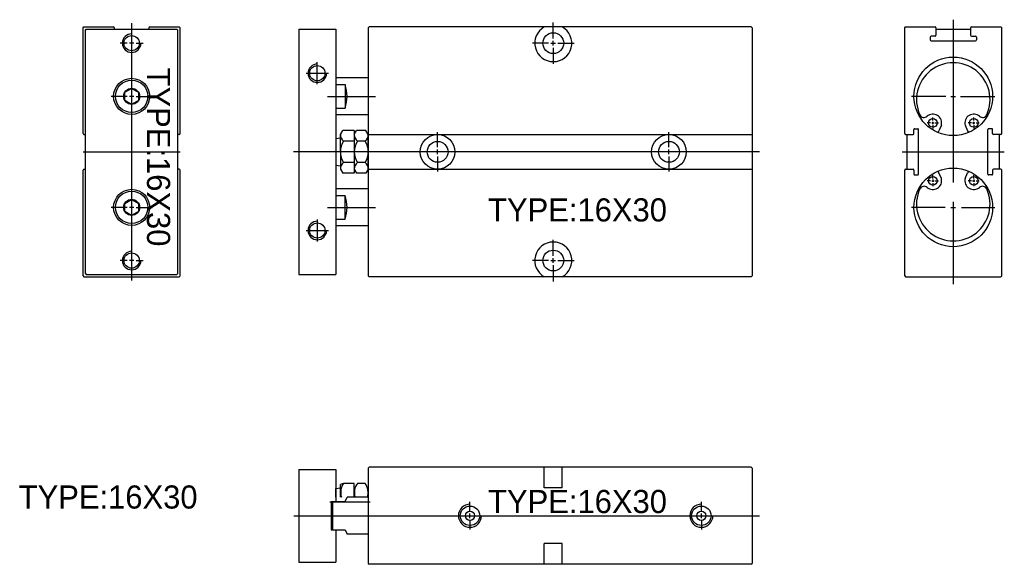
# Model space of a CAD drawing. Header units: millimetres. Extents: x -1657 to 8845, y -11980 to 3013.
# Tile 173 of 256: x -1163 to -950, y 1574 to 1692. Entities that reach past the tile are written whole.
import ezdxf

# ---------------------------------------------------------------- set-up
doc = ezdxf.new("R2010")
doc.units = ezdxf.units.MM
doc.layers.add('不良排出气缸', color=253, linetype='Continuous')

# ---------------------------------------------------------------- blocks, each defined once
blk = doc.blocks.new('498CC')
at = {"layer": '不良排出气缸'}
for p, q in [((-20.8, -0.2), (-20.6, 0)), ((-20.6, 0), (-14.25, 0)), ((-6.35, 0), (0, 0)), ((0, 0), (0.2, -0.2)), ((-20.8, -23.05), (-20.8, -0.2)), ((-20.3, -0.7), (-20.1, -0.5)), ((-20.3, -53.3), (-20.3, -0.7)), ((-20.1, -0.5), (-0.5, -0.5)), ((-14.05, -0.2), (-14.05, -0.5)), ((-6.55, -0.2), (-6.55, -0.5)), ((-0.3, -0.7), (-0.5, -0.5)), ((-0.3, -53.3), (-0.3, -0.7)), ((0.2, -23.05), (0.2, -0.2)), ((-11.3, -3.5), (-12.8, -3.5)), ((-9.8, -3.5), (-10.8, -3.5)), ((-9.3, -3.5), (-7.8, -3.5)), ((-11.3, -15), (-14.7, -15)), ((-9.8, -15), (-10.8, -15)), ((-9.3, -15), (-5.9, -15)), ((-20.6, -23.25), (-20.3, -23.25)), ((0, -23.25), (-0.3, -23.25)), ((-20.8, -53.8), (-20.8, -30.95)), ((-20.6, -30.75), (-20.3, -30.75)), ((0, -30.75), (-0.3, -30.75)), ((0.2, -53.8), (0.2, -30.95)), ((-11.3, -39), (-14.7, -39)), ((-9.8, -39), (-10.8, -39)), ((-9.3, -39), (-5.9, -39)), ((-10.3, -48.15), (-10.3, -52.85)), ((-11.3, -50.5), (-12.8, -50.5)), ((-9.8, -50.5), (-10.8, -50.5)), ((-9.3, -50.5), (-7.8, -50.5)), ((-20.8, -53.8), (-20.6, -54)), ((-20.6, -54), (0, -54)), ((-20.3, -53.3), (-20.1, -53.5)), ((-20.1, -53.5), (-0.5, -53.5)), ((-0.5, -53.5), (-0.3, -53.3)), ((0, -54), (0.2, -53.8))]:
    blk.add_line(p, q, dxfattribs=at)
at = {"layer": '不良排出气缸', "ltscale": 5}
for p, q in [((-10.3, 0.82), (-10.3, -54.83)), ((-20.8, -27), (0.2, -27))]:
    blk.add_line(p, q, dxfattribs=at)
at = {"layer": '不良排出气缸'}
for points in [[(-8.8, -15.87), (-10.3, -16.73), (-11.8, -15.87), (-11.8, -14.13), (-10.3, -13.27), (-8.8, -14.13)], [(-8.8, -39.87), (-10.3, -40.73), (-11.8, -39.87), (-11.8, -38.13), (-10.3, -37.27), (-8.8, -38.13)]]:
    blk.add_lwpolyline(points, close=True, dxfattribs=at)
for centre, radius in [((-10.3, -3.5), 1.65), ((-10.3, -15), 3.9), ((-10.3, -15), 3.5), ((-10.3, -15), 1.73), ((-10.3, -39), 3.9), ((-10.3, -39), 3.5), ((-10.3, -39), 1.73), ((-10.3, -50.5), 1.65)]:
    blk.add_circle(centre, radius, dxfattribs=at)
for centre, radius, start, end in [((-6.35, -0.2), 0.2, 90, 180), ((-14.25, -0.2), 0.2, 0, 90), ((-10.3, -3.5), 2, 90, 0), ((-20.6, -23.05), 0.2, 180, 270), ((0, -23.05), 0.2, 270, 0), ((-20.6, -30.95), 0.2, 90, 180), ((0, -30.95), 0.2, 0, 90), ((-10.3, -50.5), 2, 90, 0)]:
    blk.add_arc(centre, radius, start, end, dxfattribs=at)
at = {"layer": '不良排出气缸', "insert": (-1.98, -8.79), "char_height": 5, "width": 42.7699, "attachment_point": 1, "rotation": 270}
blk.add_mtext('TYPE:16X30', dxfattribs=at)
blk = doc.blocks.new('498CB')
at = {"layer": '不良排出气缸'}
for p, q in [((-82.6, 0), (-82.8, -0.2)), ((0, 0), (-82.6, 0)), ((-44.74, -4.5), (-44.74, 0)), ((-40.86, -4.5), (-40.86, 0)), ((0, 0), (0.2, -0.2)), ((-97.8, -0.5), (-89.8, -0.5)), ((-97.8, -0.5), (-97.8, -20.5)), ((-89.8, -0.5), (-89.8, -7.43)), ((-82.8, -0.2), (-82.8, -20.8)), ((0.2, -0.2), (0.2, -20.8)), ((-88.13, -3.5), (-88.8, -3.75)), ((-88.8, -6.5), (-88.8, -3.75)), ((-85.8, -3.5), (-88.13, -3.5)), ((-85.8, -6.5), (-85.8, -3.5)), ((-83.47, -3.5), (-85.13, -3.5)), ((-89.8, -4.59), (-88.8, -4.48)), ((-89.8, -6.5), (-89.8, -4.59)), ((-82.8, -5.5), (-82.8, -9.5)), ((-40.86, -4.5), (-44.74, -4.5)), ((-90.8, -7.43), (-87.8, -7.43)), ((-90.8, -7.43), (-90.8, -13.57)), ((-90.5, -7.43), (-90.5, -13.57)), ((-87.8, -7.43), (-87.37, -6.5)), ((-82.8, -6.5), (-87.37, -6.5)), ((-60.8, -9.5), (-60.8, -7.5)), ((-10.8, -9.5), (-10.8, -7.5)), ((-60.8, -11), (-60.8, -10)), ((-10.8, -11), (-10.8, -10)), ((-60.8, -11.5), (-60.8, -13.5)), ((-10.8, -11.5), (-10.8, -13.5)), ((-90.8, -13.57), (-87.8, -13.57)), ((-89.8, -13.57), (-89.8, -20.5)), ((-87.8, -13.57), (-87.37, -14.5)), ((-82.8, -14.5), (-87.37, -14.5)), ((-40.86, -16.5), (-44.74, -16.5)), ((-44.74, -21), (-44.74, -16.5)), ((-40.86, -21), (-40.86, -16.5)), ((-97.8, -20.5), (-89.8, -20.5)), ((-82.8, -20.8), (-82.6, -21)), ((0, -21), (-82.6, -21)), ((0, -21), (0.2, -20.8))]:
    blk.add_line(p, q, dxfattribs=at)
at = {"layer": '不良排出气缸', "ltscale": 4}
for p, q in [((-91.12, -7.5), (-82.36, -7.5)), ((-98.87, -10.5), (1.78, -10.5))]:
    blk.add_line(p, q, dxfattribs=at)
at = {"layer": '不良排出气缸'}
for centre, radius in [((-60.8, -10.5), 2.1), ((-10.8, -10.5), 2.1), ((-60.8, -10.5), 1), ((-10.8, -10.5), 1)]:
    blk.add_circle(centre, radius, dxfattribs=at)
for centre, radius, start, end in [((-85.16, -5.5), 3.59, 146.1035, 196.1914), ((-82.47, -5.5), 3.33, 143.1301, 197.4576), ((-86.13, -5.5), 3.33, 342.5424, 36.8699), ((-60.8, -10.5), 2.5, 90, 0), ((-10.8, -10.5), 2.5, 90, 0)]:
    blk.add_arc(centre, radius, start, end, dxfattribs=at)
at = {"layer": '不良排出气缸', "insert": (-56.89, -4.92), "char_height": 5, "width": 42.7699, "attachment_point": 1}
blk.add_mtext('TYPE:16X30', dxfattribs=at)
blk = doc.blocks.new('498CA')
at = {"layer": '不良排出气缸'}
for p, q in [((53.4, 41.5), (53.4, 45)), ((-1.6, 43.5), (6.4, 43.5)), ((-1.6, 43.5), (-1.6, -9.5)), ((6.4, 43.5), (6.4, 33)), ((13.6, 44), (13.4, 43.8)), ((13.4, 43.8), (13.4, -9.8)), ((96.2, 44), (13.6, 44)), ((96.2, 44), (96.4, 43.8)), ((96.4, 43.8), (96.4, -9.8)), ((52.4, 40.5), (48.9, 40.5)), ((52.9, 40.5), (53.9, 40.5)), ((53.4, 40), (53.4, 41)), ((54.4, 40.5), (57.9, 40.5)), ((53.4, 39.5), (53.4, 36)), ((2.4, 31.6), (2.4, 36.4)), ((0, 34), (4.8, 34)), ((13.4, 33), (6.4, 33)), ((6.4, 33), (6.4, 19.91)), ((6.4, 31.56), (8.4, 31.56)), ((8.4, 31.56), (8.4, 26.44)), ((6.4, 26.44), (8.4, 26.44)), ((13.4, 25), (6.4, 25)), ((7.4, 20.75), (7.9, 21.62)), ((10.4, 21.62), (7.9, 21.62)), ((10.4, 21.62), (10.4, 12.38)), ((10.4, 20.75), (10.9, 21.62)), ((12.9, 21.62), (10.9, 21.62)), ((13.4, 20.75), (12.9, 21.62)), ((6.4, 19.91), (7.4, 20.02)), ((6.4, 19.91), (6.4, 14.09)), ((6.4, 19.91), (6.4, 9)), ((7.4, 17), (7.4, 20.75)), ((10.4, 19.31), (8.07, 19.31)), ((12.73, 19.31), (11.07, 19.31)), ((13.4, 13.05), (13.4, 20.95)), ((13.4, 20.75), (96.4, 20.75)), ((28.4, 18), (28.4, 21.25)), ((78.4, 18), (78.4, 21.25)), ((28.4, 16.5), (28.4, 17.5)), ((78.4, 16.5), (78.4, 17.5)), ((7.4, 17), (7.4, 13.25)), ((28.4, 16), (28.4, 12.75)), ((78.4, 16), (78.4, 12.75)), ((6.4, 14.09), (7.4, 13.97)), ((7.4, 13.25), (7.9, 12.38)), ((10.4, 14.69), (8.07, 14.69)), ((10.4, 13.25), (10.9, 12.38)), ((12.73, 14.69), (11.07, 14.69)), ((13.4, 13.25), (12.9, 12.38)), ((13.4, 13.25), (96.4, 13.25)), ((10.4, 12.38), (7.9, 12.38)), ((12.9, 12.38), (10.9, 12.38)), ((6.4, 9), (6.4, -9.5)), ((13.4, 9), (6.4, 9)), ((6.4, 7.56), (8.4, 7.56)), ((8.4, 2.44), (8.4, 7.56)), ((2.4, 2.4), (2.4, -2.4)), ((6.4, 2.44), (8.4, 2.44)), ((0, 0), (4.8, 0)), ((13.4, 1), (6.4, 1)), ((53.4, -5.5), (53.4, -2)), ((53.4, -7), (53.4, -6)), ((52.4, -6.5), (48.9, -6.5)), ((52.9, -6.5), (53.9, -6.5)), ((53.4, -7.5), (53.4, -11)), ((54.4, -6.5), (57.9, -6.5)), ((-1.6, -9.5), (6.4, -9.5)), ((13.4, -9.8), (13.6, -10)), ((96.2, -10), (13.6, -10)), ((96.4, -9.8), (96.2, -10))]:
    blk.add_line(p, q, dxfattribs=at)
at = {"layer": '不良排出气缸', "ltscale": 5}
for p, q in [((4.61, 29), (15.01, 29)), ((97.97, 17), (-2.76, 17)), ((4.61, 5), (15.01, 5))]:
    blk.add_line(p, q, dxfattribs=at)
at = {"layer": '不良排出气缸'}
for centre, radius in [((53.4, 40.5), 2.25), ((2.4, 34), 1.65), ((28.4, 17), 3.75), ((28.4, 17), 2.25), ((78.4, 17), 3.75), ((78.4, 17), 2.25), ((2.4, 0), 1.65), ((53.4, -6.5), 2.25)]:
    blk.add_circle(centre, radius, dxfattribs=at)
for centre, radius, start, end in [((53.4, 40.5), 4, 118.955, 61.045), ((2.4, 34), 2, 90, 0), ((0.98, 29), 7.85, 340.9701, 19.0299), ((9.29, 20.75), 1.89, 179.949, 229.7176), ((11.73, 17), 4.33, 147.7958, 180), ((12.29, 20.75), 1.89, 179.949, 229.7176), ((14.73, 17), 4.33, 147.7958, 180), ((11.51, 20.75), 1.89, 310.2824, 0.051), ((9.07, 17), 4.33, 0, 32.2042), ((11.73, 17), 4.33, 180, 212.2042), ((14.73, 17), 4.33, 180, 212.2042), ((9.07, 17), 4.33, 327.7958, 0), ((9.29, 13.25), 1.89, 130.2824, 180.051), ((12.29, 13.25), 1.89, 130.2824, 180.051), ((11.51, 13.25), 1.89, 359.949, 49.7176), ((0.98, 5), 7.85, 340.9701, 19.0299), ((2.4, 0), 2, 90, 0), ((53.4, -6.5), 4, 298.955, 241.045)]:
    blk.add_arc(centre, radius, start, end, dxfattribs=at)
at = {"layer": '不良排出气缸', "insert": (39.31, 6.95), "char_height": 5, "width": 42.7699, "attachment_point": 1}
blk.add_mtext('TYPE:16X30', dxfattribs=at)

msp = doc.modelspace()

# ---------------------------------------------------------------- linework, layer by layer
at = {"layer": '不良排出气缸'}
for p, q in [((-971.3119, 1689.8074), (-971.1119, 1690.0074)), ((-971.3119, 1666.9574), (-971.3119, 1689.8074)), ((-971.1119, 1690.0074), (-964.7619, 1690.0074)), ((-964.5619, 1689.8074), (-964.5619, 1688.2074)), ((-957.0619, 1689.8074), (-957.0619, 1688.2074)), ((-956.8619, 1690.0074), (-950.5119, 1690.0074)), ((-950.5119, 1690.0074), (-950.3119, 1689.8074)), ((-950.3119, 1666.9574), (-950.3119, 1689.8074)), ((-965.8119, 1687.8074), (-965.8119, 1687.2074)), ((-964.7619, 1688.0074), (-965.6119, 1688.0074)), ((-964.5619, 1689.5074), (-957.0619, 1689.5074)), ((-956.8619, 1688.0074), (-956.0119, 1688.0074)), ((-955.8119, 1687.8074), (-955.8119, 1687.2074)), ((-965.6119, 1687.0074), (-956.0119, 1687.0074)), ((-962.4351, 1675.0074), (-969.8119, 1675.0074)), ((-961.3119, 1675.0074), (-960.3119, 1675.0074)), ((-965.7313, 1669.2601), (-966.4313, 1669.2601)), ((-965.4813, 1669.2601), (-964.9813, 1669.2601)), ((-965.2313, 1669.7601), (-965.2313, 1670.4601)), ((-965.2313, 1669.0101), (-965.2313, 1669.5101)), ((-965.2313, 1668.7601), (-965.2313, 1668.0601)), ((-964.7313, 1669.2601), (-964.0313, 1669.2601)), ((-963.3958, 1668.7693), (-963.9072, 1667.5347)), ((-958.2279, 1668.7693), (-957.7165, 1667.5347)), ((-956.8924, 1669.2601), (-957.5924, 1669.2601)), ((-956.6424, 1669.2601), (-956.1424, 1669.2601)), ((-956.3924, 1669.7601), (-956.3924, 1670.4601)), ((-956.3924, 1669.0101), (-956.3924, 1669.5101)), ((-956.3924, 1668.7601), (-956.3924, 1668.0601)), ((-955.8924, 1669.2601), (-955.1924, 1669.2601)), ((-971.1119, 1666.7574), (-969.5119, 1666.7574)), ((-970.8119, 1659.2574), (-970.8119, 1666.7574)), ((-969.3119, 1666.9574), (-969.3119, 1667.8074)), ((-969.1119, 1668.0074), (-968.5119, 1668.0074)), ((-968.3119, 1658.2074), (-968.3119, 1667.8074)), ((-953.3119, 1658.2074), (-953.3119, 1667.8074)), ((-952.5119, 1668.0074), (-953.1119, 1668.0074)), ((-952.3119, 1666.9574), (-952.3119, 1667.8074)), ((-950.5119, 1666.7574), (-952.1119, 1666.7574)), ((-950.8119, 1659.2574), (-950.8119, 1666.7574)), ((-971.3119, 1636.2074), (-971.3119, 1659.0574)), ((-971.1119, 1659.2574), (-969.5119, 1659.2574)), ((-969.3119, 1659.0574), (-969.3119, 1658.2074)), ((-969.1119, 1658.0074), (-968.5119, 1658.0074)), ((-965.2313, 1657.2547), (-965.2313, 1657.9547)), ((-963.3958, 1657.2455), (-963.9072, 1658.4801)), ((-958.2279, 1657.2455), (-957.7165, 1658.4801)), ((-956.3924, 1657.2547), (-956.3924, 1657.9547)), ((-952.5119, 1658.0074), (-953.1119, 1658.0074)), ((-952.3119, 1659.0574), (-952.3119, 1658.2074)), ((-950.5119, 1659.2574), (-952.1119, 1659.2574)), ((-950.3119, 1636.2074), (-950.3119, 1659.0574)), ((-965.7313, 1656.7547), (-966.4313, 1656.7547)), ((-965.4813, 1656.7547), (-964.9813, 1656.7547)), ((-965.2313, 1657.0047), (-965.2313, 1656.5047)), ((-965.2313, 1656.2547), (-965.2313, 1655.5547)), ((-964.7313, 1656.7547), (-964.0313, 1656.7547)), ((-956.8924, 1656.7547), (-957.5924, 1656.7547)), ((-956.6424, 1656.7547), (-956.1424, 1656.7547)), ((-956.3924, 1657.0047), (-956.3924, 1656.5047)), ((-956.3924, 1656.2547), (-956.3924, 1655.5547)), ((-955.8924, 1656.7547), (-955.1924, 1656.7547)), ((-961.3119, 1651.0074), (-960.3119, 1651.0074)), ((-971.3119, 1636.2074), (-971.1119, 1636.0074)), ((-971.1119, 1636.0074), (-950.5119, 1636.0074)), ((-950.5119, 1636.0074), (-950.3119, 1636.2074))]:
    msp.add_line(p, q, dxfattribs=at)
at = {"layer": '不良排出气缸', "ltscale": 5}
for p, q in [((-960.8119, 1691.5824), (-960.8119, 1656.3689)), ((-960.8119, 1652.2142), (-960.8119, 1634.4324))]:
    msp.add_line(p, q, dxfattribs=at)
at = {"layer": '不良排出气缸', "ltscale": 0.3}
for p, q in [((-959.2628, 1675.0074), (-951.8119, 1675.0074)), ((-971.8369, 1663.0074), (-949.7869, 1663.0074)), ((-962.5765, 1651.0074), (-969.8119, 1651.0074)), ((-959.0655, 1651.0074), (-951.8119, 1651.0074))]:
    msp.add_line(p, q, dxfattribs=at)
at = {"layer": '不良排出气缸'}
for centre, radius in [((-960.8119, 1675.0074), 8.5), ((-965.2313, 1669.2601), 0.95), ((-956.3924, 1669.2601), 0.95), ((-960.8119, 1651.0074), 8.5), ((-965.2313, 1656.7547), 0.95), ((-956.3924, 1656.7547), 0.95)]:
    msp.add_circle(centre, radius, dxfattribs=at)
for centre, radius, start, end in [((-964.7619, 1689.8074), 0.2, 0, 90), ((-956.8619, 1689.8074), 0.2, 90, 180), ((-965.6119, 1687.8074), 0.2, 90, 180), ((-964.7619, 1688.2074), 0.2, 270, 0), ((-956.8619, 1688.2074), 0.2, 180, 270), ((-956.0119, 1687.8074), 0.2, 0, 90), ((-965.6119, 1687.2074), 0.2, 180, 270), ((-956.0119, 1687.2074), 0.2, 270, 0), ((-960.8119, 1674.3074), 7.95, 335.639615, 204.360385), ((-967.1431, 1671.4407), 1, 204.360385, 311.242546), ((-965.2313, 1669.2601), 1.9, 345.029375, 131.242546), ((-956.3924, 1669.2601), 1.9, 48.757454, 194.970625), ((-954.4806, 1671.4407), 1, 228.757454, 335.639615), ((-971.1119, 1666.9574), 0.2, 180, 270), ((-969.5119, 1666.9574), 0.2, 270, 0), ((-969.1119, 1667.8074), 0.2, 90, 180), ((-968.5119, 1667.8074), 0.2, 0, 90), ((-964.831, 1667.9173), 1, 313.224635, 337.5), ((-956.7927, 1667.9173), 1, 202.5, 226.775365), ((-953.1119, 1667.8074), 0.2, 90, 180), ((-952.5119, 1667.8074), 0.2, 0, 90), ((-952.1119, 1666.9574), 0.2, 180, 270), ((-950.5119, 1666.9574), 0.2, 270, 0), ((-971.1119, 1659.0574), 0.2, 90, 180), ((-969.5119, 1659.0574), 0.2, 0, 90), ((-969.1119, 1658.2074), 0.2, 180, 270), ((-968.5119, 1658.2074), 0.2, 270, 0), ((-964.831, 1658.0974), 1, 22.5, 46.775365), ((-956.7927, 1658.0974), 1, 133.224635, 157.5), ((-953.1119, 1658.2074), 0.2, 180, 270), ((-952.5119, 1658.2074), 0.2, 270, 0), ((-952.1119, 1659.0574), 0.2, 90, 180), ((-950.5119, 1659.0574), 0.2, 0, 90), ((-965.2313, 1656.7547), 1.9, 228.757454, 14.970625), ((-956.3924, 1656.7547), 1.9, 165.029375, 311.242546), ((-960.8119, 1651.7074), 7.95, 155.639615, 24.360385), ((-967.1431, 1654.5741), 1, 48.757454, 155.639615), ((-954.4806, 1654.5741), 1, 24.360385, 131.242546)]:
    msp.add_arc(centre, radius, start, end, dxfattribs=at)

# ---------------------------------------------------------------- block references
at = {"layer": '不良排出气缸', "ltscale": 2.138047}
for name, p in [('498CC', (-1128.0976, 1690.0074)), ('498CA', (-1100.6689, 1646.0074)), ('498CB', (-1004.4689, 1594.8329))]:
    msp.add_blockref(name, p, dxfattribs=at)

# ---------------------------------------------------------------- texts
at = {"layer": '不良排出气缸', "insert": (-1162.8064, 1590.886), "char_height": 5, "width": 42.7699, "attachment_point": 1}
msp.add_mtext('TYPE:16X30', dxfattribs=at)

doc.saveas('drawing.dxf')
